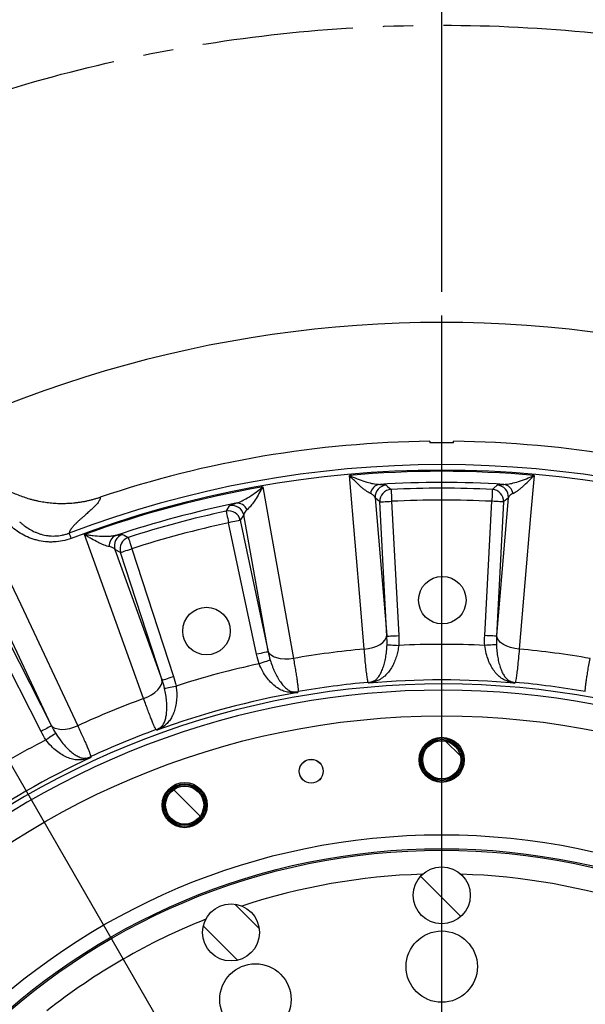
# Model space of a CAD drawing. Extents: x 0 to 8410, y 0 to 5940.
# Tile 20 of 110: x 2033 to 2508, y 4482 to 5311. Entities that reach past the tile are written whole.
import ezdxf

# ---------------------------------------------------------------- set-up
doc = ezdxf.new("R2010")
doc.units = 0
doc.header["$LTSCALE"] = 10
doc.linetypes.add('CENTERX2', pattern=[20.32, 12.7, -2.54, 2.54, -2.54])
doc.layers.get('0').update_dxf_attribs({"linetype": 'CONTINUOUS'})
doc.styles.add('SLDTEXTSTYLE0', font='TXT', dxfattribs={"width": 0.605})
doc.dimstyles.new('SLDDIMSTYLE0', dxfattribs={"dimtxt": 50, "dimasz": 50, "dimexe": 0, "dimexo": 0.0625, "dimgap": 12.5, "dimtad": 0, "dimtih": 1, "dimtoh": 1, "dimdec": 1, "dimlfac": 0.5, "dimrnd": 1e-09, "dimzin": 12, "dimtxsty": 'SLDTEXTSTYLE0', "dimblk1": 'NONE', "dimsah": 1, "dimcen": 0, "dimazin": 3, "dimtfac": 1, "dimtmove": 0, "dimatfit": 3, "dimtolj": 1, "dimtzin": 12})
doc.dimstyles.new('SLDDIMSTYLE1', dxfattribs={"dimtxt": 50, "dimasz": 50, "dimexe": 0, "dimexo": 0.0625, "dimgap": -12.5, "dimtad": 1, "dimdec": 4, "dimlfac": 5, "dimzin": 12, "dimtxsty": 'SLDTEXTSTYLE0', "dimsah": 1, "dimcen": 0.09, "dimadec": 1, "dimazin": 3, "dimtfac": 1, "dimtofl": 0, "dimtmove": 0, "dimatfit": 3, "dimtolj": 1})

# ---------------------------------------------------------------- blocks, each defined once
blk = doc.blocks.new('_D')
at = {"color": 7, "linetype": 'CONTINUOUS'}
for p, q in [((1762.91, 5138.79), (3012.06, 2973.23)), ((3012.06, 2973.23), (3116.53, 2792.13)), ((3116.53, 2792.13), (3367.21, 2792.13))]:
    blk.add_line(p, q, dxfattribs=at)
blk.add_solid([(3012.06, 2973.23), (3030.55, 2926.18), (3043.54, 2933.67)], dxfattribs=at)
at = {"color": 7, "linetype": 'CONTINUOUS', "char_height": 50, "attachment_point": 1, "style": 'SLDTEXTSTYLE0'}
for s, insert in [('%%c', (3141.53, 2856.58)), ('1250', (3214.43, 2856.72))]:
    blk.add_mtext(s, dxfattribs=dict(at, insert=insert))
blk = doc.blocks.new('_NONE')
blk = doc.blocks.new('_D_1')
at = {"color": 7, "linetype": 'CONTINUOUS'}
for p, q in [((3248.9, 3345.91), (3701.1, 2973.15)), ((2387.49, 3030.16), (2387.49, 2353.62)), ((2979.56, 2571.41), (3156.43, 2654.83)), ((3156.43, 2654.83), (3189.17, 2585.43)), ((3189.17, 2585.43), (3012.29, 2502.01)), ((3012.29, 2502.01), (2979.56, 2571.41))]:
    blk.add_line(p, q, dxfattribs=at)
blk.add_arc((2387.49, 4056.01), 1687.4, 270, 320.5, dxfattribs=at)
for points in [[(3689.52, 2982.7), (3651.43, 2949.45), (3662.87, 2939.73)], [(2387.49, 2368.62), (2437.59, 2361.86), (2437.37, 2376.85)]]:
    blk.add_solid(points, dxfattribs=at)
at = {"color": 7, "linetype": 'CONTINUOUS', "insert": (3000.35, 2567.64), "char_height": 50, "attachment_point": 1, "rotation": 25.25, "style": 'SLDTEXTSTYLE0'}
blk.add_mtext('50,5°', dxfattribs=at)
blk = doc.blocks.new('_D_2')
at = {"color": 7, "linetype": 'CONTINUOUS'}
for p, q in [((2387.49, 5081.86), (2387.49, 5615.48)), ((2920.53, 5523.54), (2949.9, 5594.44)), ((2949.9, 5594.44), (3077.64, 5541.53)), ((3077.64, 5541.53), (3048.27, 5470.63)), ((3048.27, 5470.63), (2920.53, 5523.54)), ((3135.61, 4804.13), (3490.19, 5158.72))]:
    blk.add_line(p, q, dxfattribs=at)
blk.add_arc((2387.49, 4056.01), 1544.46, 45, 90, dxfattribs=at)
for points in [[(2387.49, 5600.48), (2437.36, 5592.17), (2437.6, 5607.17)], [(3479.59, 5148.11), (3448.88, 5188.28), (3438.45, 5177.5)]]:
    blk.add_solid(points, dxfattribs=at)
at = {"color": 7, "linetype": 'CONTINUOUS', "insert": (2961.07, 5576.51), "char_height": 50, "attachment_point": 1, "rotation": 337.5, "style": 'SLDTEXTSTYLE0'}
blk.add_mtext('45°', dxfattribs=at)
blk = doc.blocks.new('_D_5')
at = {"color": 7, "linetype": 'CONTINUOUS'}
for p, q in [((2387.49, 5081.86), (2387.49, 5608.37)), ((1603.98, 5488.06), (1780.85, 5571.47)), ((1780.85, 5571.47), (1813.59, 5502.07)), ((1813.59, 5502.07), (1636.72, 5418.65)), ((1636.72, 5418.65), (1603.98, 5488.06)), ((1573.42, 4727.07), (1189.65, 5043.43))]:
    blk.add_line(p, q, dxfattribs=at)
blk.add_arc((2387.49, 4056.01), 1537.35, 90, 140.5, dxfattribs=at)
for points in [[(2387.49, 5593.37), (2337.37, 5600.05), (2337.61, 5585.05)], [(1201.23, 5033.89), (1239.36, 5067.08), (1227.94, 5076.81)]]:
    blk.add_solid(points, dxfattribs=at)
at = {"color": 7, "linetype": 'CONTINUOUS', "insert": (1624.77, 5484.28), "char_height": 50, "attachment_point": 1, "rotation": 25.25, "style": 'SLDTEXTSTYLE0'}
blk.add_mtext('50,5°', dxfattribs=at)
blk = doc.blocks.new('SW_CENTERMARKSYMBOL_0')
at = {"color": 0, "linetype": 'CONTINUOUS'}
blk.add_line((829.04, -545.19), (829.04, 446.66), dxfattribs=at)
blk.add_arc((829.04, -559.19), 1000, 56.80214, 123.19786, dxfattribs=at)

msp = doc.modelspace()

# ---------------------------------------------------------------- hatches: boundary and pattern name
at = {"linetype": 'CONTINUOUS'}
h = msp.add_hatch(dxfattribs=at)
h.set_pattern_fill('ANSI31', scale=10, angle=90, style=0)
edge = h.paths.add_edge_path(flags=0)
edge.add_arc((2387.486134, 4688.011321), 16, 0, 360)
h = msp.add_hatch(dxfattribs=at)
h.set_pattern_fill('ANSI31', scale=10, style=0)
edge = h.paths.add_edge_path(flags=0)
edge.add_arc((2277.740486, 4678.409821), 10, 0, 360)
h = msp.add_hatch(dxfattribs=at)
h.set_pattern_fill('ANSI31', scale=10, angle=90, style=0)
edge = h.paths.add_edge_path(flags=0)
edge.add_arc((2171.329404, 4649.897057), 16, 0, 360)
h = msp.add_hatch(dxfattribs=at)
h.set_pattern_fill('ANSI31', scale=10, angle=90, style=0)
edge = h.paths.add_edge_path(flags=0)
edge.add_arc((2387.486134, 4574.011321), 24, 0, 360)
h = msp.add_hatch(dxfattribs=at)
h.set_pattern_fill('ANSI31', scale=10, angle=90, style=0)
edge = h.paths.add_edge_path(flags=0)
edge.add_arc((2210.3197, 4542.772098), 24, 0, 360)

# ---------------------------------------------------------------- linework, layer by layer
at = {"color": 7, "linetype": 'CONTINUOUS'}
for p, q in [((2377.486134, 4955.955745), (2377.486134, 4954.555871)), ((2397.486134, 4954.555871), (2397.486134, 4955.955745))]:
    msp.add_line(p, q, dxfattribs=at)
at = {"color": 8, "linetype": 'CONTINUOUS'}
for p, q in [((2335.412719, 4904.956402), (2331.417379, 4908.555986)), ((2331.417379, 4908.555986), (2341.276076, 4792.669417)), ((2341.330968, 4792.029442), (2335.412719, 4904.956402)), ((2345.385328, 4905.479016), (2351.303578, 4792.552115)), ((2423.668691, 4792.552115), (2429.58694, 4905.479016)), ((2439.55955, 4904.956402), (2433.6413, 4792.029442)), ((2433.696192, 4792.669417), (2443.55489, 4908.555986)), ((2443.55489, 4908.555986), (2439.55955, 4904.956402)), ((2231.805016, 4776.819827), (2208.293964, 4887.43061)), ((2220.989589, 4894.017877), (2218.062047, 4889.506878)), ((2218.062047, 4889.506878), (2241.573085, 4778.896095)), ((2241.460477, 4779.528441), (2220.989589, 4894.017877)), ((2117.463921, 4862.551691), (2112.673078, 4864.994587)), ((2112.673078, 4864.994587), (2152.189497, 4755.608381)), ((2152.408157, 4755.004408), (2117.463921, 4862.551691)), ((2126.961444, 4865.637602), (2161.90568, 4758.090378)), ((2059.176181, 4717.080952), (2009.770755, 4822.371067)), ((2050.550763, 4711.965622), (1999.212657, 4812.722327)), ((2008.110498, 4817.256035), (2059.448604, 4716.49933)), ((2341.276076, 4792.669417), (2341.330968, 4792.029442)), ((2433.6413, 4792.029442), (2433.696192, 4792.669417))]:
    msp.add_line(p, q, dxfattribs=at)
at = {"color": 8, "linetype": 'CONTINUOUS', "flags": 128}
for points in [[(2322.275024, 4781.125487), (2319.391314, 4814.996363), (2309.833382, 4927.274586)], [(2465.138887, 4927.274586), (2462.255721, 4893.403651), (2452.697244, 4781.125487)], [(2236.993421, 4917.684974), (2242.974926, 4884.221973), (2262.801875, 4773.295702)], [(2340.851158, 4919.050397), (2341.961828, 4918.062987), (2344.891001, 4915.453078)], [(2344.891001, 4915.453078), (2344.904766, 4915.17532), (2344.93579, 4914.549352), (2344.982964, 4913.597526), (2345.044587, 4912.354113), (2345.118449, 4910.863818), (2345.201899, 4909.180047), (2345.291935, 4907.363357), (2345.385328, 4905.479016)], [(2430.081267, 4915.453078), (2430.067502, 4915.17532), (2430.036478, 4914.549352), (2429.989305, 4913.597526), (2429.927681, 4912.354113), (2429.85382, 4910.863818), (2429.77037, 4909.180047), (2429.680333, 4907.363357), (2429.58694, 4905.479016)], [(2430.081267, 4915.453078), (2431.192186, 4916.443886), (2434.12111, 4919.050397)], [(2335.412719, 4904.956402), (2335.690421, 4904.970946), (2336.31634, 4905.003728), (2337.267999, 4905.053617), (2338.511214, 4905.118765), (2340.001334, 4905.196847), (2341.68483, 4905.285122), (2343.501244, 4905.38031), (2345.385328, 4905.479016)], [(2439.55955, 4904.956402), (2439.281848, 4904.970946), (2438.655928, 4905.003728), (2437.704269, 4905.053617), (2436.461054, 4905.118765), (2434.970934, 4905.196847), (2433.287438, 4905.285122), (2431.471024, 4905.38031), (2429.58694, 4905.479016)], [(2206.189979, 4897.192718), (2207.006608, 4898.437323), (2209.161122, 4901.713075)], [(2206.189979, 4897.192718), (2206.248571, 4896.920921), (2206.380625, 4896.308185), (2206.581403, 4895.376624), (2206.843693, 4894.159617), (2207.158078, 4892.700972), (2207.513247, 4891.053023), (2207.896475, 4889.274956), (2208.293964, 4887.43061)], [(2218.062047, 4889.506878), (2217.790042, 4889.449062), (2217.176948, 4889.318766), (2216.244806, 4889.12064), (2215.027098, 4888.861777), (2213.567544, 4888.551535), (2211.918567, 4888.20106), (2210.139413, 4887.822868), (2208.293964, 4887.43061)], [(2136.823688, 4739.539923), (2125.271801, 4771.510364), (2086.979811, 4877.488972)], [(2119.069253, 4877.573015), (2120.397632, 4876.906695), (2123.902504, 4875.143887)], [(2123.902504, 4875.143887), (2123.987679, 4874.879183), (2124.179665, 4874.28254), (2124.471579, 4873.375358), (2124.85293, 4872.190298), (2125.309978, 4870.76986), (2125.826393, 4869.165064), (2126.383547, 4867.433609), (2126.961444, 4865.637602)], [(2117.463921, 4862.551691), (2117.728387, 4862.637641), (2118.324493, 4862.831296), (2119.230811, 4863.125803), (2120.414828, 4863.510491), (2121.833954, 4863.971593), (2123.43726, 4864.492537), (2125.167136, 4865.054609), (2126.961444, 4865.637602)], [(2019.10377, 4849.373819), (2033.542339, 4818.599106), (2081.403528, 4716.584148)], [(2322.275024, 4781.125487), (2325.98877, 4781.633498), (2329.537798, 4782.494845), (2332.7966, 4783.67901), (2335.649942, 4785.144092), (2337.996915, 4786.838414), (2339.754526, 4788.701893), (2340.860617, 4790.668787), (2341.276076, 4792.669417)], [(2341.330968, 4792.029442), (2341.60867, 4792.044045), (2342.23459, 4792.076828), (2343.186249, 4792.126717), (2344.429464, 4792.191865), (2345.91958, 4792.269947), (2347.603079, 4792.358162), (2349.419494, 4792.45335), (2351.303578, 4792.552115)], [(2433.6413, 4792.029442), (2433.363598, 4792.044045), (2432.737679, 4792.076828), (2431.78602, 4792.126717), (2430.542805, 4792.191865), (2429.052689, 4792.269947), (2427.369189, 4792.358162), (2425.552775, 4792.45335), (2423.668691, 4792.552115)], [(2452.697244, 4781.125487), (2448.983498, 4781.633498), (2445.43447, 4782.494845), (2442.175668, 4783.67901), (2439.322327, 4785.144092), (2436.975353, 4786.838414), (2435.217742, 4788.701893), (2434.111652, 4790.668787), (2433.696192, 4792.669417)], [(2341.483638, 4784.853579), (2341.938723, 4784.825088), (2342.676856, 4784.778835), (2343.675726, 4784.71631), (2344.90515, 4784.639301), (2346.327983, 4784.550192), (2347.901229, 4784.451605), (2349.577353, 4784.346642), (2351.305698, 4784.2384)], [(2433.48863, 4784.853579), (2433.033545, 4784.825088), (2432.295412, 4784.778835), (2431.296543, 4784.71631), (2430.067119, 4784.639301), (2428.644285, 4784.550192), (2427.071039, 4784.451605), (2425.394916, 4784.346642), (2423.666571, 4784.2384)], [(2241.573085, 4778.896095), (2241.301079, 4778.838278), (2240.688, 4778.707983), (2239.755858, 4778.509857), (2238.538135, 4778.250994), (2237.078581, 4777.940752), (2235.429619, 4777.590276), (2233.650465, 4777.212085), (2231.805016, 4776.819827)], [(2243.282874, 4771.925213), (2242.850665, 4771.779896), (2242.149655, 4771.54422), (2241.201018, 4771.225216), (2240.033407, 4770.832659), (2238.682125, 4770.378293), (2237.187986, 4769.875945), (2235.596154, 4769.340755), (2233.954717, 4768.788816)], [(2262.801875, 4773.295702), (2259.083186, 4772.825243), (2255.432163, 4772.738637), (2251.97791, 4773.038985), (2248.842601, 4773.715736), (2246.137087, 4774.74481), (2243.957047, 4776.089968), (2242.37958, 4777.703525), (2241.460477, 4779.528441)], [(2136.823688, 4739.539923), (2140.279402, 4740.991832), (2143.484567, 4742.742361), (2146.325846, 4744.72964), (2148.70276, 4746.883334), (2150.531251, 4749.12733), (2151.746665, 4751.382233), (2152.305995, 4753.568353), (2152.189497, 4755.608381)], [(2152.408157, 4755.004408), (2152.672623, 4755.090357), (2153.268729, 4755.284013), (2154.175047, 4755.57852), (2155.359049, 4755.963208), (2156.778176, 4756.424309), (2158.381466, 4756.945254), (2160.111357, 4757.507326), (2161.90568, 4758.090378)], [(2154.41287, 4748.112561), (2154.85983, 4748.202802), (2155.584772, 4748.349191), (2156.565805, 4748.547317), (2157.773275, 4748.7911), (2159.170691, 4749.073269), (2160.715838, 4749.385299), (2162.362013, 4749.717714), (2164.059479, 4750.060441)], [(2326.080621, 4752.549292), (2325.928476, 4752.776803), (2325.667002, 4753.16775)], [(2449.305267, 4753.16775), (2449.043792, 4752.776803), (2448.891648, 4752.549292)], [(2266.761464, 4745.412709), (2266.610083, 4744.967403), (2266.522009, 4744.708242)], [(2059.448604, 4716.49933), (2059.200828, 4716.373088), (2058.642362, 4716.088535), (2057.793264, 4715.655865), (2056.684051, 4715.090694), (2055.35451, 4714.413287), (2053.852443, 4713.647904), (2052.231793, 4712.822141), (2050.550763, 4711.965622)], [(2081.403528, 4716.584148), (2077.933316, 4715.167226), (2074.429099, 4714.138688), (2071.014826, 4713.534774), (2067.811195, 4713.376941), (2064.931516, 4713.670732), (2062.477623, 4714.405777), (2060.536299, 4715.556087), (2059.176181, 4717.080952)], [(2147.895668, 4712.922455), (2147.689824, 4713.102819), (2147.33607, 4713.412763)], [(2062.904332, 4710.208477), (2062.524472, 4709.95629), (2061.908339, 4709.547164), (2061.074589, 4708.993556), (2060.048376, 4708.312155), (2058.860723, 4707.523526), (2057.547514, 4706.65157), (2056.148444, 4705.722572), (2054.705773, 4704.764666)], [(2092.444841, 4690.676095), (2092.413877, 4690.206768), (2092.395876, 4689.933659)]]:
    msp.add_lwpolyline(points, dxfattribs=at)
at = {"color": 7, "linetype": 'CENTERX2'}
msp.add_circle((2387.486134, 4056.011321), 1250, dxfattribs=at)
at = {"color": 7, "linetype": 'CONTINUOUS'}
for centre, radius in [((2388.01571, 4822.293367), 20), ((2189.669277, 4796.320003), 20), ((2387.486134, 4056.011321), 668.928203), ((2387.486134, 4688.011321), 19), ((2387.486134, 4688.011321), 18), ((2387.486134, 4688.011321), 17), ((2387.486134, 4688.011321), 16), ((2277.740486, 4678.409821), 10.1), ((2277.740486, 4678.409821), 10), ((2171.329404, 4649.897057), 19), ((2171.329404, 4649.897057), 18), ((2171.329404, 4649.897057), 17), ((2171.329404, 4649.897057), 16), ((2387.486134, 4056.011321), 569), ((2387.486134, 4056.011321), 556), ((2387.486134, 4574.011321), 24), ((2210.3197, 4542.772098), 24), ((2387.486134, 4514.011321), 30), ((2230.840909, 4486.390541), 30)]:
    msp.add_circle(centre, radius, dxfattribs=at)
at = {"color": 8, "linetype": 'CONTINUOUS'}
msp.add_circle((2387.486134, 4056.011321), 557.222742, dxfattribs=at)
at = {"color": 7, "linetype": 'CONTINUOUS'}
for radius, start, end in [(900, 90.636632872, 108.615390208), (898.600181, 89.362375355, 90.637624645), (900, 71.384609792, 89.363367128)]:
    msp.add_arc((2387.486134, 4056.011321), radius, start, end, dxfattribs=at)
at = {"color": 8, "linetype": 'CONTINUOUS'}
for centre, radius, start, end in [((2387.486134, 4056.011321), 880.31399, 69.159902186, 110.840098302), ((2387.486134, 4056.011321), 875.622555, 69.159048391, 110.840951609), ((2387.486134, 4056.011321), 874.716862, 84.906877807, 95.093122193), ((2387.486134, 4056.011321), 865.285296, 86.542887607, 93.457112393), ((2387.486134, 4056.011321), 874.716862, 99.906877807, 110.093122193), ((2336.619863, 4910.574796), 9.240727, 98.160158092, 170.618370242), ((2341.423695, 4909.048348), 10.018422, 93.276144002, 182.816973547), ((2345.419078, 4905.448551), 10.018454, 93.021483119, 182.815744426), ((2387.486134, 4056.011321), 860.49665, 87.162662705, 92.837337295), ((2429.553191, 4905.448551), 10.018454, 357.184255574, 86.978516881), ((2433.548574, 4909.048348), 10.018422, 357.183026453, 86.723855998), ((2438.352406, 4910.574796), 9.240727, 9.381629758, 81.839841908), ((2215.441882, 4894.62145), 9.240695, 24.38126948, 96.83996861), ((2387.486134, 4056.011321), 850.510354, 87.162662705, 92.837337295), ((2387.486134, 4056.011321), 865.285296, 101.542887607, 108.457112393), ((2387.486134, 4056.011321), 860.49665, 102.162662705, 107.837337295), ((2208.269301, 4887.39246), 10.018415, 12.184075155, 101.978815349), ((2211.196805, 4891.903665), 10.018409, 12.182875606, 101.723809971), ((2387.486134, 4056.011321), 850.510354, 102.162662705, 107.837337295), ((2117.175907, 4868.291051), 9.240844, 113.160761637, 185.618067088), ((2122.21102, 4868.059963), 10.018426, 108.276250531, 197.816759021), ((2127.001969, 4865.616912), 10.01848, 108.021554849, 197.815731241), ((2387.486134, 4056.011321), 728.040547, 95.138910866, 99.861089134), ((2387.486134, 4056.011321), 729.125279, 87.155717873, 92.844282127), ((2387.486134, 4056.011321), 728.040547, 80.138910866, 84.861089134), ((2387.486134, 4056.011321), 729.125279, 102.155717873, 107.844282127), ((2387.486134, 4056.011321), 699.239438, 84.961933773, 95.038066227), ((2387.486134, 4056.011321), 695.772879, 157.856529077, 142.143470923), ((2387.486134, 4056.011321), 690.566107, 157.827081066, 142.172918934), ((2387.486134, 4056.011321), 699.891937, 95.067349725, 99.932650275), ((2323.807915, 4773.142401), 20.060979, 275.317333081, 288.013529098), ((2331.416543, 4747.928912), 6.294621, 81.86340253, 102.896876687), ((2443.555725, 4747.928912), 6.294621, 77.103123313, 98.13659747), ((2451.164354, 4773.142401), 20.060979, 251.986470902, 264.682666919), ((2387.486134, 4056.011321), 699.891937, 80.067349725, 84.932650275), ((2387.486134, 4056.011321), 728.040547, 110.138910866, 114.861089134), ((2387.486134, 4056.011321), 699.239438, 99.961933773, 110.038066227), ((2262.564419, 4738.861552), 6.297392, 92.108356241, 113.132388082), ((2263.38813, 4765.175939), 20.049056, 266.982537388, 279.686316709), ((2387.486134, 4056.011321), 699.891937, 110.067349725, 114.932650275), ((2140.37408, 4732.218352), 20.052917, 290.314983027, 303.016346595), ((2154.245971, 4709.839093), 6.296073, 96.865052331, 117.893533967), ((2387.486134, 4056.011321), 729.125279, 117.155717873, 122.844282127), ((2387.486134, 4056.011321), 699.239438, 114.961933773, 125.038066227), ((2090.08547, 4683.263351), 6.295673, 107.104337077, 128.1341992), ((2084.069751, 4708.896881), 20.053409, 281.984646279, 294.685631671), ((2387.486134, 4056.011321), 536, 91.726203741, 108.273796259), ((2387.486134, 4056.011321), 536, 71.726203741, 88.273796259), ((2387.486134, 4056.011321), 536, 111.726203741, 128.273796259)]:
    msp.add_arc(centre, radius, start, end, dxfattribs=at)
at = {"color": 7, "linetype": 'CONTINUOUS'}
for points, knots in [([(2003.07523, 4928.038111), (2005.939038, 4925.566654), (2008.939987, 4923.26113), (2015.118077, 4919.040314), (2018.299022, 4917.12242), (2024.73012, 4913.703093), (2027.970517, 4912.205947), (2034.411279, 4909.618554), (2037.615373, 4908.526531), (2040.765729, 4907.618445)], [0, 0, 0, 0, 0.25, 0.25, 0.5, 0.5, 0.75, 0.75, 1, 1, 1, 1]), ([(2040.76496, 4907.615769), (2041.223331, 4907.485866), (2042.140432, 4907.225959), (2043.523643, 4906.861044), (2044.912921, 4906.514233), (2046.308784, 4906.187327), (2047.711102, 4905.879843), (2050.347907, 4905.340919), (2054.232852, 4904.678473), (2059.383225, 4904.07387), (2064.550633, 4903.739954), (2069.73476, 4903.676759), (2074.152397, 4903.853036), (2077.792107, 4904.144034), (2080.649581, 4904.45521), (2083.490958, 4904.847843), (2086.316271, 4905.321894), (2089.125462, 4905.877499), (2091.918696, 4906.514154), (2094.695334, 4907.233735), (2097.45774, 4908.029206), (2099.280777, 4908.626653), (2100.193624, 4908.925811)], [0, 0, 0, 0, 0.0236795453, 0.0473776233, 0.0710991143, 0.0948488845, 0.1186317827, 0.1424526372, 0.2286147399, 0.3144160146, 0.4000896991, 0.485870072, 0.5719905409, 0.6197311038, 0.6673332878, 0.7148364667, 0.7622802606, 0.8097044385, 0.8571488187, 0.9046531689, 0.9522571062, 1, 1, 1, 1])]:
    msp.add_open_spline(points, degree=3, knots=knots, dxfattribs=at)
at = {"color": 8, "linetype": 'CONTINUOUS'}
for points, knots in [([(2327.502737, 4912.081118), (2326.905091, 4912.345913), (2326.275418, 4912.689947), (2324.968539, 4913.494278), (2324.291115, 4913.955119), (2322.896818, 4914.971997), (2322.179866, 4915.528232), (2320.71101, 4916.723813), (2319.963387, 4917.359835), (2317.70324, 4919.35225), (2316.16588, 4920.798186), (2313.818744, 4923.117523), (2313.029436, 4923.916052), (2311.835074, 4925.151268), (2311.435646, 4925.568818), (2310.835606, 4926.202686), (2310.635388, 4926.415289), (2310.234543, 4926.843119), (2310.032228, 4927.060163), (2309.83338, 4927.274564)], [0, 0, 0, 0, 0.125, 0.125, 0.25, 0.25, 0.375, 0.375, 0.5, 0.5, 0.75, 0.75, 0.875, 0.875, 0.9375, 0.9375, 0.96875, 0.96875, 1, 1, 1, 1]), ([(2309.833382, 4927.274586), (2309.8476, 4927.268068), (2310.905318, 4926.783193), (2314.199601, 4925.329043), (2319.668941, 4923.165333), (2325.670156, 4921.270493), (2331.013027, 4919.99235), (2333.877985, 4919.811998), (2335.308228, 4919.721963)], [0, 0, 0, 0, 0.0015595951, 0.1160204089, 0.3619097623, 0.607599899, 0.8041062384, 1, 1, 1, 1]), ([(2439.66404, 4919.721963), (2441.094283, 4919.811998), (2443.959241, 4919.99235), (2449.302113, 4921.270493), (2455.303328, 4923.165333), (2460.772668, 4925.329043), (2464.06695, 4926.783193), (2465.124668, 4927.268068), (2465.138887, 4927.274586)], [0, 0, 0, 0, 0.1958937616, 0.392400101, 0.6380902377, 0.8839795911, 0.9984404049, 1, 1, 1, 1]), ([(2447.469532, 4912.081118), (2448.067177, 4912.345913), (2448.69685, 4912.689947), (2450.00373, 4913.494278), (2450.681154, 4913.955119), (2452.07545, 4914.971997), (2452.792402, 4915.528232), (2454.261259, 4916.723813), (2455.008882, 4917.359835), (2457.269028, 4919.35225), (2458.806388, 4920.798186), (2461.153524, 4923.117523), (2461.942833, 4923.916052), (2463.137195, 4925.151268), (2463.536622, 4925.568818), (2464.136662, 4926.202686), (2464.33688, 4926.415289), (2464.737725, 4926.843119), (2464.940041, 4927.060163), (2465.138888, 4927.274564)], [0, 0, 0, 0, 0.125, 0.125, 0.25, 0.25, 0.375, 0.375, 0.5, 0.5, 0.75, 0.75, 0.875, 0.875, 0.9375, 0.9375, 0.96875, 0.96875, 1, 1, 1, 1]), ([(2214.341347, 4903.796376), (2215.699552, 4904.253518), (2218.420213, 4905.169232), (2223.250263, 4907.78664), (2228.556303, 4911.170467), (2233.280274, 4914.674686), (2236.084397, 4916.93399), (2236.981371, 4917.675019), (2236.993421, 4917.684974)], [0, 0, 0, 0, 0.1958939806, 0.392400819, 0.6380903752, 0.8839804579, 0.9984413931, 1, 1, 1, 1]), ([(2236.993421, 4917.684974), (2236.986537, 4917.671959), (2236.476053, 4916.706883), (2234.880363, 4913.753868), (2232.177559, 4909.096658), (2229.112503, 4904.449872), (2226.295141, 4900.712489), (2224.669864, 4899.194096), (2223.85848, 4898.436071)], [0, 0, 0, 0, 0.001566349, 0.1161487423, 0.362002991, 0.6076522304, 0.8041289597, 1, 1, 1, 1]), ([(2335.308228, 4919.721963), (2336.448527, 4919.671395), (2338.770319, 4919.568434), (2340.365241, 4919.314903), (2340.721807, 4919.120809), (2340.851158, 4919.050397)], [0, 0, 0, 0, 0.38080894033, 0.77537529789, 1, 1, 1, 1]), ([(2434.12111, 4919.050397), (2434.387884, 4919.166991), (2434.93002, 4919.403932), (2437.024391, 4919.620342), (2438.955483, 4919.694685), (2439.66404, 4919.721963)], [0, 0, 0, 0, 0.3801651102, 0.7725698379, 1, 1, 1, 1]), ([(2100.193644, 4908.925751), (2100.206289, 4908.836878), (2100.231444, 4908.660083), (2100.242647, 4908.387487), (2100.234083, 4908.111251), (2100.203938, 4907.830758), (2100.152717, 4907.546168), (2100.080304, 4907.257434), (2099.986776, 4906.964567), (2099.872059, 4906.667531), (2099.736481, 4906.366417), (2099.4531, 4905.816784), (2098.92262, 4904.972674), (2098.01172, 4903.77626), (2096.827157, 4902.411612), (2095.241978, 4900.787351), (2093.178827, 4898.82656), (2090.64214, 4896.517855), (2088.311739, 4894.461107), (2086.477916, 4892.85201), (2085.361438, 4891.865163), (2084.42536, 4891.034228), (2083.670192, 4890.360282), (2083.093969, 4889.84339), (2082.407963, 4889.221925), (2081.590501, 4888.465662), (2080.613631, 4887.541875), (2079.724879, 4886.677199), (2078.922714, 4885.871514), (2078.190742, 4885.108589), (2077.52476, 4884.380083), (2076.917982, 4883.676692), (2076.374571, 4883.003779), (2075.894518, 4882.361524), (2075.477621, 4881.750024), (2075.123702, 4881.169365), (2074.832733, 4880.61967), (2074.604122, 4880.100835), (2074.439385, 4879.61353), (2074.332423, 4879.15554), (2074.31385, 4878.87259), (2074.304651, 4878.732441)], [0, 0, 0, 0, 0.01327390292, 0.02640583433, 0.03939651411, 0.05224668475, 0.06495711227, 0.07752858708, 0.08996192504, 0.10225796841, 0.11441758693, 0.1264416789, 0.1671430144, 0.20953456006, 0.25363557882, 0.30512996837, 0.36511593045, 0.43360675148, 0.51061017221, 0.54328544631, 0.57148696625, 0.59521512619, 0.61447026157, 0.62925265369, 0.63956254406, 0.66802859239, 0.6951013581, 0.72078204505, 0.74507201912, 0.76797285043, 0.79099025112, 0.81361376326, 0.83584612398, 0.85769020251, 0.87914900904, 0.90022570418, 0.92092360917, 0.94124621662, 0.96119720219, 0.98078043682, 1, 1, 1, 1]), ([(2331.417379, 4908.555995), (2331.25197, 4909.194125), (2330.844961, 4909.818276), (2329.555699, 4910.999675), (2328.676597, 4911.561024), (2327.502737, 4912.081118)], [0, 0, 0, 0, 0.5, 0.5, 1, 1, 1, 1]), ([(2447.469532, 4912.081118), (2446.883399, 4911.821424), (2446.367302, 4911.5488), (2445.466096, 4910.985073), (2445.083664, 4910.695828), (2444.120264, 4909.809352), (2443.720211, 4909.193785), (2443.55489, 4908.555995)], [0, 0, 0, 0, 0.25, 0.25, 0.5, 0.5, 1, 1, 1, 1]), ([(2209.161116, 4901.713062), (2209.297273, 4901.919716), (2209.793494, 4902.197889), (2211.074967, 4902.718699), (2211.592818, 4902.909752), (2212.82619, 4903.328822), (2213.536462, 4903.55497), (2214.341351, 4903.796392)], [0, 0, 0, 0, 0.5, 0.5, 0.75, 0.75, 1, 1, 1, 1]), ([(2223.85848, 4898.436071), (2223.449952, 4898.081181), (2222.341119, 4897.117933), (2221.231772, 4895.601428), (2221.070946, 4894.549844), (2220.989589, 4894.017877)], [0, 0, 0, 0, 0.2237551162, 0.607319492, 1, 1, 1, 1]), ([(2032.621053, 4888.278348), (2032.773773, 4888.136188), (2032.931347, 4887.9912), (2033.24426, 4887.706741), (2033.716261, 4887.282754), (2034.196279, 4886.86699), (2035.167352, 4886.046758), (2035.829441, 4885.514987), (2037.86292, 4883.967808), (2039.281296, 4883.000295), (2042.264435, 4881.213679), (2043.828999, 4880.394376), (2046.30839, 4879.29936), (2047.160043, 4878.955711), (2048.898566, 4878.323854), (2049.781829, 4878.036731), (2052.476007, 4877.266595), (2054.330958, 4876.874108), (2057.216036, 4876.495921), (2058.195799, 4876.405056), (2060.189785, 4876.30151), (2061.190137, 4876.289526), (2064.201611, 4876.376087), (2066.223047, 4876.596157), (2069.2787, 4877.197227), (2070.298305, 4877.442805), (2071.810584, 4877.876514), (2072.311763, 4878.031888), (2073.058247, 4878.280854), (2073.430241, 4878.409336), (2073.800363, 4878.543819), (2074.046694, 4878.634808), (2074.172437, 4878.682033), (2074.292398, 4878.727799)], [0, 0, 0, 0, 0.015625, 0.015625, 0.03125, 0.0625, 0.0625, 0.125, 0.125, 0.25, 0.25, 0.375, 0.375, 0.4375, 0.4375, 0.5, 0.5, 0.625, 0.625, 0.6875, 0.6875, 0.75, 0.75, 0.875, 0.875, 0.9375, 0.9375, 0.96875, 0.96875, 0.984375, 0.9921875, 0.9921875, 1, 1, 1, 1]), ([(2075.961494, 4874.343318), (2073.602601, 4873.445329), (2071.168945, 4872.737013), (2066.320955, 4871.727951), (2063.892752, 4871.419714), (2060.244292, 4871.23674), (2059.027109, 4871.222518), (2056.590647, 4871.287387), (2055.374933, 4871.366893), (2051.795255, 4871.735162), (2049.474806, 4872.153289), (2046.082507, 4873.012951), (2044.96654, 4873.338434), (2042.763122, 4874.06464), (2041.673352, 4874.466619), (2038.494466, 4875.761122), (2036.478774, 4876.746374), (2030.696926, 4880.016782), (2027.19407, 4882.614413), (2023.974727, 4885.551383)], [0, 0, 0, 0, 0.125, 0.125, 0.25, 0.25, 0.3125, 0.3125, 0.375, 0.375, 0.5, 0.5, 0.5625, 0.5625, 0.625, 0.625, 0.75, 0.75, 1, 1, 1, 1]), ([(2075.961494, 4874.343318), (2075.493657, 4875.57226), (2075.094705, 4876.620253), (2074.517844, 4878.135584), (2074.340378, 4878.601763), (2074.292398, 4878.727799)], [0, 0, 0, 0, 0.5, 0.5, 1, 1, 1, 1]), ([(2107.979454, 4867.386402), (2107.333639, 4867.487492), (2106.636379, 4867.656831), (2105.165854, 4868.09551), (2104.392238, 4868.365319), (2102.782264, 4868.986676), (2101.945777, 4869.338397), (2100.217532, 4870.113073), (2099.330768, 4870.533923), (2096.631959, 4871.873479), (2094.772748, 4872.872248), (2091.9053, 4874.505072), (2090.936212, 4875.072104), (2089.46285, 4875.956107), (2088.968963, 4876.25605), (2088.225311, 4876.713018), (2087.97689, 4876.866557), (2087.478973, 4877.176062), (2087.227376, 4877.333347), (2086.979813, 4877.488977)], [0, 0, 0, 0, 0.125, 0.125, 0.25, 0.25, 0.375, 0.375, 0.5, 0.5, 0.75, 0.75, 0.875, 0.875, 0.9375, 0.9375, 0.96875, 0.96875, 1, 1, 1, 1]), ([(2113.541379, 4876.787121), (2112.697064, 4876.560629), (2111.792441, 4876.387269), (2109.894795, 4876.117873), (2108.90135, 4876.022214), (2106.842008, 4875.893794), (2105.775956, 4875.861172), (2103.58047, 4875.850537), (2102.457258, 4875.872715), (2099.047229, 4876.010002), (2096.709142, 4876.194843), (2093.118277, 4876.591239), (2091.90718, 4876.743507), (2090.069605, 4877.001589), (2089.454221, 4877.092492), (2088.528502, 4877.235875), (2088.219406, 4877.284854), (2087.600167, 4877.385177), (2087.287446, 4877.436958), (2086.979813, 4877.488977)], [0, 0, 0, 0, 0.125, 0.125, 0.25, 0.25, 0.375, 0.375, 0.5, 0.5, 0.75, 0.75, 0.875, 0.875, 0.9375, 0.9375, 0.96875, 0.96875, 1, 1, 1, 1]), ([(2113.541379, 4876.787121), (2115.178866, 4877.174318), (2116.428941, 4877.419532), (2117.80602, 4877.611684), (2118.18048, 4877.645839), (2118.758139, 4877.654341), (2118.958573, 4877.628499), (2119.069259, 4877.573022)], [0, 0, 0, 0, 0.5, 0.5, 0.75, 0.75, 1, 1, 1, 1]), ([(2112.673077, 4864.994578), (2112.348144, 4865.568153), (2111.793461, 4866.065695), (2110.242361, 4866.873153), (2109.247926, 4867.187846), (2107.979454, 4867.386402)], [0, 0, 0, 0, 0.5, 0.5, 1, 1, 1, 1]), ([(2325.667002, 4753.16775), (2325.526185, 4753.605891), (2325.240474, 4754.494861), (2324.692277, 4757.916082), (2324.067505, 4762.808107), (2323.439662, 4768.615494), (2322.83465, 4774.806722), (2322.462571, 4779.007891), (2322.275024, 4781.125487)], [0, 0, 0, 0, 0.1789724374, 0.3631272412, 0.5421681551, 0.7264063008, 0.862095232, 1, 1, 1, 1]), ([(2330.011601, 4754.064752), (2330.49169, 4754.300076), (2330.926887, 4754.561365), (2331.752063, 4755.1386), (2332.140871, 4755.454469), (2333.261225, 4756.486034), (2333.947549, 4757.285328), (2334.92232, 4758.662423), (2335.23855, 4759.152914), (2335.847071, 4760.1836), (2336.139974, 4760.724409), (2336.987809, 4762.423427), (2337.512202, 4763.657808), (2338.242069, 4765.66954), (2338.476476, 4766.369288), (2338.920683, 4767.807273), (2339.130962, 4768.546482), (2339.726673, 4770.824953), (2340.077333, 4772.424686), (2340.528734, 4774.952437), (2340.66626, 4775.814939), (2340.911238, 4777.55779), (2341.019248, 4778.441131), (2341.298413, 4781.126998), (2341.425181, 4782.965151), (2341.48364, 4784.853598)], [0, 0, 0, 0, 0.0625, 0.0625, 0.125, 0.125, 0.25, 0.25, 0.3125, 0.3125, 0.375, 0.375, 0.5, 0.5, 0.5625, 0.5625, 0.625, 0.625, 0.75, 0.75, 0.8125, 0.8125, 0.875, 0.875, 1, 1, 1, 1]), ([(2351.305698, 4784.2384), (2351.09085, 4782.626275), (2350.660957, 4779.400553), (2349.408215, 4774.758378), (2347.797503, 4770.415983), (2345.760039, 4766.289594), (2343.333331, 4762.533273), (2340.292507, 4759.045673), (2336.824395, 4756.109111), (2333.812439, 4754.809533), (2332.307444, 4754.160167)], [0, 0, 0, 0, 0.1097435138, 0.2195873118, 0.3315588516, 0.44360512, 0.5698639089, 0.6961927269, 0.8481954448, 1, 1, 1, 1]), ([(2442.664825, 4754.160167), (2441.246986, 4754.765129), (2438.40949, 4755.975827), (2434.926961, 4758.802511), (2431.708131, 4762.400677), (2428.926188, 4766.729963), (2426.604849, 4771.734313), (2424.64981, 4777.56014), (2424.010344, 4781.903455), (2423.666571, 4784.2384)], [0, 0, 0, 0, 0.1427139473, 0.2856110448, 0.4265260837, 0.5673338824, 0.7042639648, 0.8410138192, 1, 1, 1, 1]), ([(2433.488629, 4784.853598), (2433.547123, 4782.963985), (2433.674241, 4781.118315), (2433.95616, 4778.413453), (2434.065939, 4777.519267), (2434.312853, 4775.770026), (2434.449705, 4774.915863), (2434.897917, 4772.412138), (2435.246601, 4770.821027), (2435.841085, 4768.547369), (2436.051241, 4767.808399), (2436.496016, 4766.368552), (2436.730267, 4765.669401), (2437.458947, 4763.660798), (2437.9823, 4762.428526), (2438.828082, 4760.732469), (2439.120218, 4760.192613), (2439.727001, 4759.163723), (2440.042731, 4758.673195), (2441.020027, 4757.290823), (2441.707791, 4756.489355), (2442.829814, 4755.455765), (2443.219096, 4755.139429), (2444.045011, 4754.561571), (2444.480478, 4754.300125), (2444.960667, 4754.064752)], [0, 0, 0, 0, 0.125, 0.125, 0.1875, 0.1875, 0.25, 0.25, 0.375, 0.375, 0.4375, 0.4375, 0.5, 0.5, 0.625, 0.625, 0.6875, 0.6875, 0.75, 0.75, 0.875, 0.875, 0.9375, 0.9375, 1, 1, 1, 1]), ([(2452.697244, 4781.125487), (2452.454252, 4778.399178), (2451.961236, 4772.86765), (2451.257392, 4765.971369), (2450.597091, 4760.272815), (2450.059596, 4756.473733), (2449.625106, 4754.095426), (2449.412457, 4753.47865), (2449.305267, 4753.16775)], [0, 0, 0, 0, 0.1787390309, 0.3626513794, 0.5413513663, 0.7252164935, 0.8614890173, 1, 1, 1, 1]), ([(2243.282869, 4771.925222), (2243.828439, 4770.115135), (2244.428919, 4768.365255), (2245.401302, 4765.825525), (2245.738773, 4764.99022), (2246.43001, 4763.36449), (2246.783273, 4762.574852), (2247.864224, 4760.272444), (2248.612837, 4758.825795), (2249.77553, 4756.783474), (2250.169785, 4756.124076), (2250.972065, 4754.848408), (2251.379287, 4754.233708), (2252.603003, 4752.482143), (2253.427459, 4751.427313), (2254.683393, 4750.007952), (2255.1053, 4749.562101), (2255.957704, 4748.725317), (2256.389633, 4748.33322), (2257.691412, 4747.250895), (2258.563177, 4746.654742), (2259.914481, 4745.946772), (2260.372372, 4745.741968), (2261.319706, 4745.397563), (2261.808001, 4745.257733), (2262.332748, 4745.154662)], [0, 0, 0, 0, 0.125, 0.125, 0.1875, 0.1875, 0.25, 0.25, 0.375, 0.375, 0.4375, 0.4375, 0.5, 0.5, 0.625, 0.625, 0.6875, 0.6875, 0.75, 0.75, 0.875, 0.875, 0.9375, 0.9375, 1, 1, 1, 1]), ([(2262.801873, 4773.295694), (2263.495732, 4769.377701), (2264.10461, 4765.813505), (2264.763737, 4761.784568), (2264.890398, 4761.000369), (2265.13323, 4759.475849), (2265.249697, 4758.733604), (2265.580824, 4756.588305), (2265.775892, 4755.275644), (2266.116455, 4752.877334), (2266.261946, 4751.791708), (2266.442796, 4750.334498), (2266.496832, 4749.877369), (2266.592184, 4749.021363), (2266.633582, 4748.621514), (2266.806363, 4746.788788), (2266.83781, 4745.840141), (2266.761465, 4745.412711)], [0, 0, 0, 0, 0.25, 0.25, 0.3125, 0.3125, 0.375, 0.375, 0.5, 0.5, 0.625, 0.625, 0.6875, 0.6875, 0.75, 0.75, 1, 1, 1, 1]), ([(2508.210803, 4745.412711), (2508.134458, 4745.840145), (2508.16627, 4746.786712), (2508.336128, 4748.595803), (2508.376688, 4748.989317), (2508.471199, 4749.840768), (2508.525314, 4750.300021), (2508.707109, 4751.767655), (2508.853126, 4752.857693), (2509.193115, 4755.25338), (2509.38709, 4756.55905), (2509.714253, 4758.68021), (2509.829355, 4759.414439), (2510.071883, 4760.938236), (2510.199706, 4761.730217), (2510.864251, 4765.794247), (2511.476528, 4769.377654), (2512.170395, 4773.295694)], [0, 0, 0, 0, 0.25, 0.25, 0.3125, 0.3125, 0.375, 0.375, 0.5, 0.5, 0.625, 0.625, 0.6875, 0.6875, 0.75, 0.75, 1, 1, 1, 1]), ([(2260.090445, 4744.65263), (2258.564338, 4744.870004), (2255.510166, 4745.305031), (2251.414719, 4747.13409), (2247.374271, 4749.776516), (2243.566656, 4753.238326), (2240.029146, 4757.471304), (2236.632933, 4762.592649), (2234.891105, 4766.622443), (2233.954717, 4768.788816)], [0, 0, 0, 0, 0.1427141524, 0.28561133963, 0.42652637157, 0.56733476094, 0.70426412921, 0.84101562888, 1, 1, 1, 1]), ([(2151.300484, 4715.403661), (2151.703307, 4715.755223), (2152.056047, 4716.120246), (2152.703707, 4716.891384), (2152.997512, 4717.297121), (2153.812702, 4718.583505), (2154.268766, 4719.533198), (2154.853904, 4721.115659), (2155.03241, 4721.671283), (2155.353434, 4722.824346), (2155.496386, 4723.422537), (2155.875592, 4725.283097), (2156.062635, 4726.611141), (2156.246958, 4728.743228), (2156.292269, 4729.479801), (2156.349162, 4730.983756), (2156.360955, 4731.752201), (2156.346655, 4734.107216), (2156.271325, 4735.743197), (2156.053115, 4738.301647), (2155.962723, 4739.170354), (2155.74827, 4740.917223), (2155.623975, 4741.79842), (2155.198474, 4744.46502), (2154.845174, 4746.273349), (2154.412875, 4748.112578)], [0, 0, 0, 0, 0.0625, 0.0625, 0.125, 0.125, 0.25, 0.25, 0.3125, 0.3125, 0.375, 0.375, 0.5, 0.5, 0.5625, 0.5625, 0.625, 0.625, 0.75, 0.75, 0.8125, 0.8125, 0.875, 0.875, 1, 1, 1, 1]), ([(2164.059484, 4750.060457), (2164.362201, 4748.21204), (2164.540411, 4746.382538), (2164.65365, 4743.663957), (2164.665352, 4742.762072), (2164.638607, 4740.966761), (2164.599717, 4740.069801), (2164.412751, 4737.442129), (2164.195723, 4735.760035), (2163.592549, 4732.520066), (2163.202292, 4730.95307), (2162.276003, 4728.019545), (2161.739493, 4726.643877), (2160.516549, 4724.057266), (2159.825112, 4722.840367), (2158.307261, 4720.613025), (2157.480417, 4719.597085), (2156.107646, 4718.197504), (2155.627718, 4717.751713), (2154.610145, 4716.896141), (2154.072981, 4716.486522), (2153.493396, 4716.090012)], [0, 0, 0, 0, 0.125, 0.125, 0.1875, 0.1875, 0.25, 0.25, 0.375, 0.375, 0.5, 0.5, 0.625, 0.625, 0.75, 0.75, 0.875, 0.875, 0.9375, 0.9375, 1, 1, 1, 1]), ([(2332.307442, 4754.160153), (2331.283489, 4753.800023), (2330.25205, 4753.486896), (2328.17594, 4752.950691), (2327.129191, 4752.727274), (2326.080622, 4752.549298)], [0, 0, 0, 0, 0.5, 0.5, 1, 1, 1, 1]), ([(2330.011601, 4754.064752), (2329.367117, 4753.72966), (2328.716814, 4753.436782), (2327.406055, 4752.932241), (2326.74455, 4752.720319), (2326.080622, 4752.549298)], [0, 0, 0, 0, 0.5, 0.5, 1, 1, 1, 1]), ([(2442.664827, 4754.160153), (2443.688779, 4753.800023), (2444.720218, 4753.486896), (2446.796328, 4752.950691), (2447.843077, 4752.727274), (2448.891647, 4752.549298)], [0, 0, 0, 0, 0.5, 0.5, 1, 1, 1, 1]), ([(2444.960667, 4754.064752), (2445.605151, 4753.72966), (2446.255455, 4753.436782), (2447.566214, 4752.932241), (2448.227719, 4752.720319), (2448.891647, 4752.549298)], [0, 0, 0, 0, 0.5, 0.5, 1, 1, 1, 1]), ([(2147.336069, 4713.412773), (2147.056235, 4713.744769), (2146.610502, 4714.580426), (2145.853057, 4716.232074), (2145.691427, 4716.593147), (2145.34755, 4717.377781), (2145.164789, 4717.802562), (2144.58841, 4719.164468), (2144.169846, 4720.181478), (2143.266442, 4722.426198), (2142.781594, 4723.653929), (2142.004345, 4725.654489), (2141.736912, 4726.347901), (2141.185049, 4727.788812), (2140.899757, 4728.538599), (2139.443254, 4732.390424), (2138.181798, 4735.799885), (2136.823685, 4739.53994)], [0, 0, 0, 0, 0.25, 0.25, 0.3125, 0.3125, 0.375, 0.375, 0.5, 0.5, 0.625, 0.625, 0.6875, 0.6875, 0.75, 0.75, 1, 1, 1, 1]), ([(2266.522009, 4744.708242), (2266.509972, 4744.707126), (2264.392527, 4744.510901), (2262.235354, 4744.581968), (2260.090445, 4744.65263)], [0, 0, 0, 0, 0.0056847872, 1, 1, 1, 1]), ([(2262.332748, 4745.154662), (2263.041999, 4744.997793), (2263.745947, 4744.883205), (2265.142628, 4744.735105), (2265.836442, 4744.701615), (2266.522011, 4744.708259)], [0, 0, 0, 0, 0.5, 0.5, 1, 1, 1, 1]), ([(2081.40353, 4716.584161), (2083.087797, 4712.979254), (2084.59841, 4709.694094), (2086.277844, 4705.973034), (2086.603154, 4705.248338), (2087.232287, 4703.838615), (2087.536893, 4703.151805), (2088.41198, 4701.165307), (2088.940143, 4699.947861), (2089.889831, 4697.719416), (2090.311345, 4696.708437), (2090.863186, 4695.347688), (2091.033694, 4694.920121), (2091.347348, 4694.117961), (2091.490824, 4693.742451), (2092.132062, 4692.016893), (2092.407965, 4691.10871), (2092.444849, 4690.676085)], [0, 0, 0, 0, 0.25, 0.25, 0.3125, 0.3125, 0.375, 0.375, 0.5, 0.5, 0.625, 0.625, 0.6875, 0.6875, 0.75, 0.75, 1, 1, 1, 1]), ([(2153.493394, 4716.090025), (2151.671974, 4714.954), (2149.840144, 4713.811481), (2147.906656, 4712.927479), (2147.895668, 4712.922455)], [0, 0, 0, 0, 0.9943168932, 1, 1, 1, 1]), ([(2147.895668, 4712.922455), (2147.903453, 4712.926843), (2149.097665, 4713.599927), (2150.202674, 4714.504752), (2151.300479, 4715.403678)], [0, 0, 0, 0, 0.0065186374, 1, 1, 1, 1]), ([(2062.904332, 4710.208477), (2064.300347, 4708.094378), (2066.855793, 4704.224455), (2070.871907, 4699.474695), (2074.619478, 4695.711128), (2078.268772, 4692.752855), (2081.750579, 4690.678658), (2084.946563, 4689.37127), (2087.138541, 4689.310791), (2088.233833, 4689.280571)], [0, 0, 0, 0, 0.1704471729, 0.3120086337, 0.4536269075, 0.5931297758, 0.7326724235, 0.8664212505, 1, 1, 1, 1]), ([(2086.197857, 4688.215317), (2084.667493, 4688.030291), (2081.6048, 4687.660003), (2077.175507, 4688.366788), (2072.58881, 4689.873387), (2068.014977, 4692.231804), (2063.502408, 4695.404939), (2058.896437, 4699.4728), (2056.170964, 4702.91446), (2054.705773, 4704.764666)], [0, 0, 0, 0, 0.1427139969, 0.2856112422, 0.4265261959, 0.5673345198, 0.7042640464, 0.8410149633, 1, 1, 1, 1]), ([(2092.395876, 4689.933659), (2092.384542, 4689.929444), (2090.391146, 4689.188133), (2088.288524, 4688.700338), (2086.197857, 4688.215317)], [0, 0, 0, 0, 0.0056855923, 1, 1, 1, 1]), ([(2088.233833, 4689.280571), (2089.645397, 4689.42234), (2091.066223, 4689.56504), (2092.387265, 4689.931272), (2092.395876, 4689.933659)], [0, 0, 0, 0, 0.9934813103, 1, 1, 1, 1])]:
    msp.add_open_spline(points, degree=3, knots=knots, dxfattribs=at)
for points in [[(2341.48364, 4784.853598), (2341.557752, 4787.247718), (2341.477535, 4789.637245), (2341.330968, 4792.029444)], [(2351.303576, 4792.552112), (2351.448809, 4789.780912), (2351.479281, 4787.009682), (2351.305699, 4784.2384)], [(2423.66657, 4784.2384), (2423.492987, 4787.009682), (2423.52346, 4789.780912), (2423.668692, 4792.552112)], [(2433.6413, 4792.029444), (2433.494733, 4789.637245), (2433.414516, 4787.247718), (2433.488629, 4784.853598)], [(2233.954721, 4768.78883), (2233.069789, 4771.420762), (2232.381974, 4774.105459), (2231.805017, 4776.819829)], [(2241.573088, 4778.896096), (2241.53598, 4779.105317), (2241.498444, 4779.316097), (2241.460475, 4779.528449)], [(2241.573088, 4778.896096), (2242.050663, 4776.547466), (2242.591636, 4774.21859), (2243.282869, 4771.925222)], [(2152.1895, 4755.608363), (2152.262765, 4755.405558), (2152.335648, 4755.204249), (2152.408151, 4755.004423)], [(2154.412875, 4748.112578), (2153.864816, 4750.44431), (2153.168874, 4752.731662), (2152.408151, 4755.004423)], [(2161.905682, 4758.090358), (2162.763208, 4755.451166), (2163.509891, 4752.782244), (2164.059484, 4750.060457)], [(2059.448607, 4716.499319), (2059.358617, 4716.691801), (2059.267809, 4716.885676), (2059.176177, 4717.080958)], [(2059.448607, 4716.499319), (2060.51778, 4714.354323), (2061.643077, 4712.244815), (2062.904324, 4710.208496)], [(2054.705783, 4704.764671), (2053.16981, 4707.077886), (2051.810581, 4709.493084), (2050.550753, 4711.965636)]]:
    msp.add_open_spline(points, degree=3, dxfattribs=at)

# ---------------------------------------------------------------- block references
at = {"color": 7, "linetype": 'CONTINUOUS'}
msp.add_blockref('SW_CENTERMARKSYMBOL_0', (1558.448562, 4615.204224), dxfattribs=at)

# ---------------------------------------------------------------- dimensions: what is measured, and where the dimension line sits
for base, line1, line2, picture, middle in [((1731.698638, 5446.479772), ((2387.486134, 5061.859707), (2387.486134, 3050.162934)), ((1588.85469, 4714.352279), (1642.868411, 4669.826803)), '_D_5', (1731.698638, 5446.479772)), ((2978.526819, 5482.909757), ((2387.486134, 5061.859707), (2387.486134, 3050.162934)), ((3121.462973, 4789.98816), (3067.722858, 4736.248044)), '_D_2', (2978.526819, 5482.909757)), ((3107.276613, 2529.837129), ((2387.486134, 3050.162934), (2387.486134, 5061.859707)), ((3233.469592, 3358.636374), (3096.911238, 3471.206395)), '_D_1', (3107.276613, 2529.837129))]:
    dim = msp.add_angular_dim_2l(base=base, line1=line1, line2=line2, dimstyle='SLDDIMSTYLE1', dxfattribs=at)
    dim.commit()
    dim.dimension.update_dxf_attribs({"geometry": picture, "text_midpoint": middle, "dimtype": 162})
dim = msp.add_diameter_dim_2p(p1=(1762.911246, 5138.788402), p2=(3012.061023, 2973.234239), dimstyle='SLDDIMSTYLE0', dxfattribs=at)
dim.commit()
dim.dimension.update_dxf_attribs({"geometry": '_D', "text_midpoint": (3254.36666, 2831.711077), "dimtype": 163})

doc.saveas('drawing.dxf')
